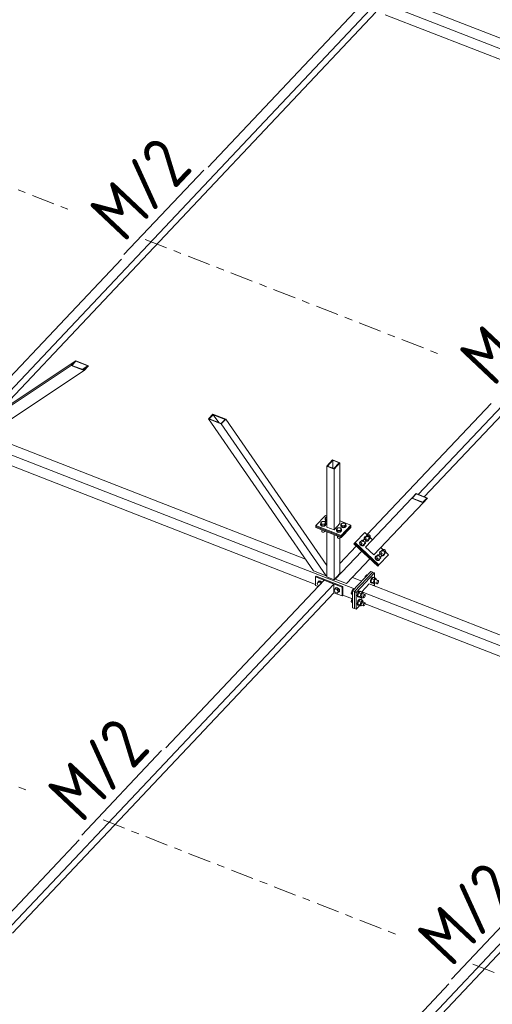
# Model space of a CAD drawing. Header units: millimetres. Extents: x -681 to 506, y -45 to 794.
# Tile 11 of 256: x -242 to -205, y 170 to 247. Entities that reach past the tile are written whole.
import ezdxf

# ---------------------------------------------------------------- set-up
doc = ezdxf.new("R2010")
doc.units = ezdxf.units.MM
doc.header["$LTSCALE"] = 0.6
doc.linetypes.add('XKITLINE00', pattern=[0])
doc.linetypes.add('XKITLINE03', pattern=[6, 3, -1, 1, -1])
for name, color, linetype, lineweight in [('Bolt', 7, 'Continuous', 0), ('Part', 2, 'Continuous', 0), ('PartMark', 3, 'Continuous', 0), ('S-GRID', 1, 'Continuous', 0)]:
    doc.layers.add(name, color=color, linetype=linetype, lineweight=lineweight)
doc.styles.add('ISOCPEUR', font='ISOCPEUR.TTF')

msp = doc.modelspace()

# ---------------------------------------------------------------- linework, layer by layer
at = {"layer": 'Bolt', "color": 3, "linetype": 'XKITLINE00', "lineweight": 0}
for p, q in [((-218.301, 208.316), (-218.201, 208.422)), ((-218.201, 208.422), (-218.179, 208.422)), ((-218.66, 207.844), (-218.647, 207.873)), ((-218.634, 207.777), (-218.66, 207.844)), ((-218.66, 207.818), (-218.66, 207.844)), ((-218.634, 207.752), (-218.66, 207.818)), ((-218.647, 207.95), (-218.547, 208.056)), ((-218.647, 207.844), (-218.647, 207.95)), ((-218.554, 207.842), (-218.647, 207.95)), ((-218.554, 207.735), (-218.647, 207.844)), ((-218.561, 207.728), (-218.634, 207.777)), ((-218.634, 207.752), (-218.561, 207.703)), ((-218.459, 207.709), (-218.561, 207.728)), ((-218.561, 207.703), (-218.459, 207.683)), ((-218.554, 207.735), (-218.554, 207.842)), ((-218.362, 207.839), (-218.554, 207.842)), ((-218.554, 207.735), (-218.362, 207.733)), ((-218.547, 208.056), (-218.354, 208.053)), ((-218.355, 207.725), (-218.459, 207.709)), ((-218.459, 207.683), (-218.355, 207.7)), ((-218.262, 207.945), (-218.362, 207.839)), ((-218.362, 207.733), (-218.362, 207.839)), ((-218.362, 207.733), (-218.262, 207.838)), ((-218.278, 207.772), (-218.355, 207.725)), ((-218.355, 207.7), (-218.278, 207.747)), ((-218.354, 208.053), (-218.262, 207.945)), ((-218.314, 208.21), (-218.301, 208.239)), ((-218.288, 208.144), (-218.314, 208.21)), ((-218.314, 208.185), (-218.314, 208.21)), ((-218.288, 208.118), (-218.314, 208.185)), ((-218.301, 208.21), (-218.301, 208.316)), ((-218.208, 208.208), (-218.301, 208.316)), ((-218.208, 208.102), (-218.301, 208.21)), ((-218.215, 208.094), (-218.288, 208.144)), ((-218.288, 208.118), (-218.215, 208.069)), ((-218.249, 207.838), (-218.278, 207.772)), ((-218.278, 207.747), (-218.249, 207.813)), ((-218.262, 207.838), (-218.262, 207.945)), ((-218.262, 207.873), (-218.249, 207.838)), ((-218.249, 207.813), (-218.249, 207.838)), ((-218.215, 208.094), (-218.179, 208.088)), ((-218.215, 208.069), (-218.179, 208.062)), ((-218.208, 208.102), (-218.208, 208.208)), ((-218.208, 208.208), (-218.179, 208.208)), ((-218.179, 208.101), (-218.208, 208.102)), ((-217.412, 207.468), (-217.312, 207.574)), ((-217.312, 207.574), (-217.119, 207.572)), ((-217.119, 207.572), (-217.027, 207.463)), ((-217.079, 207.729), (-217.066, 207.758)), ((-217.054, 207.662), (-217.079, 207.729)), ((-217.079, 207.703), (-217.079, 207.729)), ((-217.054, 207.637), (-217.079, 207.703)), ((-217.066, 207.835), (-216.966, 207.941)), ((-217.066, 207.728), (-217.066, 207.835)), ((-216.973, 207.726), (-217.066, 207.835)), ((-216.973, 207.62), (-217.066, 207.728)), ((-216.98, 207.613), (-217.054, 207.662)), ((-217.054, 207.637), (-216.98, 207.587)), ((-216.878, 207.594), (-216.98, 207.613)), ((-216.98, 207.587), (-216.878, 207.568)), ((-216.973, 207.62), (-216.973, 207.726)), ((-216.781, 207.724), (-216.973, 207.726)), ((-216.973, 207.62), (-216.781, 207.617)), ((-216.966, 207.941), (-216.774, 207.938)), ((-216.775, 207.61), (-216.878, 207.594)), ((-216.878, 207.568), (-216.775, 207.584)), ((-216.681, 207.829), (-216.781, 207.724)), ((-216.781, 207.617), (-216.781, 207.724)), ((-216.781, 207.617), (-216.681, 207.723)), ((-216.698, 207.657), (-216.775, 207.61)), ((-216.775, 207.584), (-216.698, 207.632)), ((-216.774, 207.938), (-216.681, 207.829)), ((-216.668, 207.723), (-216.698, 207.657)), ((-216.698, 207.632), (-216.668, 207.697)), ((-216.681, 207.723), (-216.681, 207.829)), ((-216.681, 207.757), (-216.668, 207.723)), ((-216.668, 207.697), (-216.668, 207.723)), ((-218.572, 207.399), (-218.554, 207.378)), ((-218.565, 207.289), (-218.565, 207.391)), ((-218.552, 207.253), (-218.565, 207.289)), ((-218.554, 207.378), (-218.554, 207.392)), ((-218.554, 207.378), (-218.517, 207.377)), ((-218.552, 207.253), (-218.512, 207.227)), ((-218.512, 207.227), (-218.457, 207.216)), ((-218.457, 207.216), (-218.401, 207.225)), ((-218.401, 207.225), (-218.359, 207.251)), ((-218.359, 207.251), (-218.343, 207.286)), ((-218.343, 207.286), (-218.343, 207.31)), ((-217.425, 207.362), (-217.412, 207.391)), ((-217.399, 207.296), (-217.425, 207.362)), ((-217.425, 207.337), (-217.425, 207.362)), ((-217.399, 207.27), (-217.425, 207.337)), ((-217.412, 207.362), (-217.412, 207.468)), ((-217.319, 207.36), (-217.412, 207.468)), ((-217.319, 207.254), (-217.412, 207.362)), ((-217.326, 207.246), (-217.399, 207.296)), ((-217.399, 207.27), (-217.326, 207.221)), ((-217.337, 206.917), (-217.319, 206.896)), ((-217.33, 206.808), (-217.33, 206.909)), ((-217.317, 206.772), (-217.33, 206.808)), ((-217.224, 207.227), (-217.326, 207.246)), ((-217.326, 207.221), (-217.224, 207.202)), ((-217.319, 207.254), (-217.319, 207.36)), ((-217.127, 207.357), (-217.319, 207.36)), ((-217.319, 207.254), (-217.127, 207.251)), ((-217.319, 206.896), (-217.319, 206.91)), ((-217.319, 206.896), (-217.282, 206.896)), ((-217.12, 207.244), (-217.224, 207.227)), ((-217.224, 207.202), (-217.12, 207.218)), ((-217.027, 207.463), (-217.127, 207.357)), ((-217.127, 207.251), (-217.027, 207.357)), ((-217.127, 207.251), (-217.127, 207.357)), ((-217.124, 206.769), (-217.108, 206.805)), ((-217.044, 207.291), (-217.12, 207.244)), ((-217.12, 207.218), (-217.044, 207.265)), ((-217.108, 206.805), (-217.108, 206.828)), ((-217.014, 207.356), (-217.044, 207.291)), ((-217.044, 207.265), (-217.014, 207.331)), ((-217.027, 207.357), (-217.027, 207.463)), ((-217.027, 207.391), (-217.014, 207.356)), ((-217.014, 207.331), (-217.014, 207.356)), ((-215.223, 206.831), (-215.256, 206.756)), ((-215.241, 206.772), (-215.208, 206.847)), ((-215.23, 206.767), (-215.15, 206.852)), ((-215.223, 206.831), (-215.208, 206.847)), ((-215.208, 206.847), (-215.135, 206.885)), ((-215.05, 206.958), (-215.15, 206.852)), ((-215.15, 206.852), (-215.079, 206.685)), ((-215.135, 206.885), (-215.121, 206.883)), ((-215.06, 206.867), (-214.945, 206.989)), ((-214.993, 206.937), (-215.05, 206.958)), ((-214.963, 206.948), (-214.945, 206.989)), ((-214.954, 206.897), (-214.963, 206.948)), ((-214.922, 206.851), (-214.954, 206.897)), ((-214.945, 206.989), (-214.905, 207.009)), ((-214.873, 206.821), (-214.922, 206.851)), ((-214.905, 207.009), (-214.854, 207.003)), ((-214.898, 206.714), (-214.783, 206.836)), ((-214.823, 206.816), (-214.873, 206.821)), ((-214.854, 207.003), (-214.806, 206.973)), ((-214.808, 206.729), (-214.831, 206.785)), ((-214.783, 206.836), (-214.823, 206.816)), ((-214.806, 206.973), (-214.774, 206.927)), ((-214.765, 206.877), (-214.783, 206.836)), ((-214.774, 206.927), (-214.765, 206.877)), ((-217.317, 206.772), (-217.277, 206.745)), ((-217.277, 206.745), (-217.222, 206.735)), ((-217.222, 206.735), (-217.166, 206.744)), ((-217.166, 206.744), (-217.124, 206.769)), ((-215.569, 206.465), (-215.602, 206.389)), ((-215.602, 206.389), (-215.587, 206.296)), ((-215.587, 206.405), (-215.554, 206.481)), ((-215.572, 206.312), (-215.587, 206.405)), ((-215.587, 206.296), (-215.526, 206.211)), ((-215.576, 206.401), (-215.496, 206.486)), ((-215.504, 206.234), (-215.576, 206.401)), ((-215.511, 206.227), (-215.572, 206.312)), ((-215.569, 206.465), (-215.554, 206.481)), ((-215.554, 206.481), (-215.481, 206.518)), ((-215.526, 206.211), (-215.437, 206.155)), ((-215.422, 206.171), (-215.511, 206.227)), ((-215.424, 206.318), (-215.504, 206.234)), ((-215.504, 206.234), (-215.333, 206.172)), ((-215.396, 206.592), (-215.496, 206.486)), ((-215.496, 206.486), (-215.424, 206.318)), ((-215.481, 206.518), (-215.467, 206.517)), ((-215.437, 206.155), (-215.343, 206.145)), ((-215.424, 206.318), (-215.253, 206.257)), ((-215.328, 206.161), (-215.422, 206.171)), ((-215.405, 206.5), (-215.291, 206.622)), ((-215.339, 206.571), (-215.396, 206.592)), ((-215.343, 206.145), (-215.27, 206.183)), ((-215.333, 206.172), (-215.253, 206.257)), ((-215.255, 206.198), (-215.328, 206.161)), ((-215.309, 206.581), (-215.291, 206.622)), ((-215.3, 206.531), (-215.309, 206.581)), ((-215.267, 206.485), (-215.3, 206.531)), ((-215.291, 206.622), (-215.251, 206.642)), ((-215.27, 206.183), (-215.255, 206.198)), ((-215.219, 206.455), (-215.267, 206.485)), ((-215.256, 206.756), (-215.241, 206.663)), ((-215.222, 206.274), (-215.255, 206.198)), ((-215.253, 206.257), (-215.154, 206.363)), ((-215.251, 206.642), (-215.2, 206.637)), ((-215.244, 206.348), (-215.129, 206.47)), ((-215.226, 206.679), (-215.241, 206.772)), ((-215.241, 206.663), (-215.224, 206.64)), ((-215.165, 206.615), (-215.23, 206.767)), ((-215.193, 206.633), (-215.226, 206.679)), ((-215.224, 206.288), (-215.222, 206.274)), ((-215.169, 206.449), (-215.219, 206.455)), ((-215.2, 206.637), (-215.152, 206.607)), ((-215.154, 206.363), (-215.177, 206.418)), ((-215.129, 206.47), (-215.169, 206.449)), ((-215.152, 206.607), (-215.079, 206.685)), ((-215.152, 206.607), (-215.119, 206.561)), ((-215.143, 206.595), (-214.987, 206.539)), ((-215.111, 206.51), (-215.129, 206.47)), ((-215.124, 206.567), (-215.076, 206.538)), ((-215.119, 206.561), (-215.111, 206.51)), ((-215.115, 206.537), (-215.091, 206.522)), ((-215.091, 206.522), (-214.998, 206.511)), ((-215.079, 206.685), (-214.908, 206.623)), ((-214.983, 206.527), (-215.076, 206.538)), ((-214.998, 206.511), (-214.924, 206.549)), ((-214.987, 206.539), (-214.908, 206.623)), ((-214.909, 206.565), (-214.983, 206.527)), ((-214.924, 206.549), (-214.909, 206.565)), ((-214.876, 206.64), (-214.909, 206.565)), ((-214.908, 206.623), (-214.808, 206.729)), ((-214.878, 206.654), (-214.876, 206.64)), ((-214.357, 205.321), (-214.39, 205.245)), ((-214.39, 205.245), (-214.375, 205.152)), ((-214.376, 205.261), (-214.342, 205.336)), ((-214.36, 205.168), (-214.376, 205.261)), ((-214.364, 205.257), (-214.284, 205.342)), ((-214.293, 205.09), (-214.364, 205.257)), ((-214.357, 205.321), (-214.342, 205.336)), ((-214.342, 205.336), (-214.269, 205.374)), ((-214.184, 205.447), (-214.284, 205.342)), ((-214.284, 205.342), (-214.213, 205.174)), ((-214.269, 205.374), (-214.255, 205.372)), ((-214.194, 205.356), (-214.079, 205.478)), ((-214.127, 205.427), (-214.184, 205.447)), ((-214.097, 205.437), (-214.079, 205.478)), ((-214.088, 205.387), (-214.097, 205.437)), ((-214.056, 205.341), (-214.088, 205.387)), ((-214.079, 205.478), (-214.039, 205.498)), ((-214.007, 205.311), (-214.056, 205.341)), ((-214.011, 205.687), (-214.045, 205.612)), ((-214.045, 205.612), (-214.029, 205.519)), ((-214.039, 205.498), (-213.988, 205.493)), ((-214.032, 205.204), (-213.917, 205.325)), ((-214.03, 205.627), (-213.996, 205.703)), ((-214.014, 205.534), (-214.03, 205.627)), ((-214.029, 205.519), (-214.013, 205.495)), ((-214.018, 205.623), (-213.938, 205.708)), ((-213.953, 205.471), (-214.018, 205.623)), ((-213.982, 205.488), (-214.014, 205.534)), ((-214.011, 205.687), (-213.996, 205.703)), ((-213.957, 205.305), (-214.007, 205.311)), ((-213.996, 205.703), (-213.923, 205.74)), ((-213.988, 205.493), (-213.94, 205.463)), ((-213.942, 205.218), (-213.965, 205.274)), ((-213.917, 205.325), (-213.957, 205.305)), ((-213.94, 205.463), (-213.867, 205.541)), ((-213.94, 205.463), (-213.908, 205.416)), ((-213.838, 205.814), (-213.938, 205.708)), ((-213.938, 205.708), (-213.867, 205.541)), ((-213.932, 205.451), (-213.776, 205.394)), ((-213.923, 205.74), (-213.909, 205.739)), ((-213.899, 205.366), (-213.917, 205.325)), ((-213.912, 205.423), (-213.865, 205.393)), ((-213.908, 205.416), (-213.899, 205.366)), ((-213.904, 205.392), (-213.88, 205.377)), ((-213.88, 205.377), (-213.786, 205.367)), ((-213.867, 205.541), (-213.696, 205.479)), ((-213.771, 205.383), (-213.865, 205.393)), ((-213.848, 205.723), (-213.733, 205.844)), ((-213.781, 205.793), (-213.838, 205.814)), ((-213.786, 205.367), (-213.712, 205.405)), ((-213.776, 205.394), (-213.696, 205.479)), ((-213.697, 205.421), (-213.771, 205.383)), ((-213.751, 205.804), (-213.733, 205.844)), ((-213.742, 205.753), (-213.751, 205.804)), ((-213.71, 205.707), (-213.742, 205.753)), ((-213.733, 205.844), (-213.693, 205.865)), ((-213.712, 205.405), (-213.697, 205.421)), ((-213.662, 205.677), (-213.71, 205.707)), ((-213.664, 205.496), (-213.697, 205.421)), ((-213.696, 205.479), (-213.596, 205.585)), ((-213.693, 205.865), (-213.643, 205.859)), ((-213.686, 205.57), (-213.571, 205.692)), ((-213.667, 205.51), (-213.664, 205.496)), ((-213.611, 205.671), (-213.662, 205.677)), ((-213.643, 205.859), (-213.594, 205.829)), ((-213.596, 205.585), (-213.62, 205.641)), ((-213.571, 205.692), (-213.611, 205.671)), ((-213.594, 205.829), (-213.562, 205.783)), ((-213.553, 205.732), (-213.571, 205.692)), ((-213.562, 205.783), (-213.553, 205.732)), ((-214.375, 205.152), (-214.314, 205.067)), ((-214.299, 205.082), (-214.36, 205.168)), ((-214.314, 205.067), (-214.225, 205.011)), ((-214.21, 205.027), (-214.299, 205.082)), ((-214.213, 205.174), (-214.293, 205.09)), ((-214.293, 205.09), (-214.121, 205.028)), ((-214.225, 205.011), (-214.132, 205.001)), ((-214.213, 205.174), (-214.042, 205.113)), ((-214.117, 205.017), (-214.21, 205.027)), ((-214.132, 205.001), (-214.058, 205.038)), ((-214.121, 205.028), (-214.042, 205.113)), ((-214.043, 205.054), (-214.117, 205.017)), ((-214.058, 205.038), (-214.043, 205.054)), ((-214.01, 205.13), (-214.043, 205.054)), ((-214.042, 205.113), (-213.942, 205.218)), ((-214.012, 205.144), (-214.01, 205.13)), ((-215.185, 203.646), (-215.156, 203.751)), ((-215.156, 203.751), (-215.036, 203.878)), ((-215.105, 203.731), (-215.156, 203.751)), ((-215.036, 203.878), (-214.985, 203.858)), ((-214.567, 203.709), (-214.631, 203.667)), ((-214.593, 203.653), (-214.529, 203.695)), ((-214.567, 203.709), (-214.529, 203.695)), ((-214.529, 203.695), (-214.483, 203.675)), ((-218.929, 203.199), (-218.846, 203.295)), ((-218.846, 203.04), (-218.929, 203.199)), ((-218.868, 203.28), (-218.844, 203.35)), ((-218.866, 203.273), (-218.868, 203.28)), ((-218.774, 203.371), (-218.846, 203.295)), ((-218.846, 203.295), (-218.682, 203.231)), ((-218.802, 203.022), (-218.846, 203.04)), ((-218.844, 203.35), (-218.78, 203.382)), ((-218.844, 203.35), (-218.827, 203.368)), ((-218.763, 203.401), (-218.827, 203.368)), ((-218.78, 203.382), (-218.692, 203.369)), ((-218.61, 203.307), (-218.774, 203.371)), ((-218.675, 203.387), (-218.763, 203.401)), ((-218.692, 203.369), (-218.604, 203.314)), ((-218.61, 203.307), (-218.682, 203.231)), ((-218.682, 203.231), (-218.655, 203.178)), ((-218.587, 203.332), (-218.675, 203.387)), ((-218.583, 203.255), (-218.61, 203.307)), ((-218.604, 203.314), (-218.569, 203.269)), ((-218.552, 203.287), (-218.587, 203.332)), ((-214.74, 203.457), (-214.757, 203.346)), ((-214.757, 203.346), (-214.74, 203.27)), ((-214.694, 203.575), (-214.74, 203.457)), ((-214.74, 203.27), (-214.694, 203.251)), ((-214.719, 203.331), (-214.702, 203.443)), ((-214.702, 203.255), (-214.719, 203.331)), ((-214.652, 203.555), (-214.712, 203.338)), ((-214.532, 203.268), (-214.712, 203.338)), ((-214.712, 203.338), (-214.652, 203.249)), ((-214.702, 203.443), (-214.656, 203.56)), ((-214.656, 203.236), (-214.702, 203.255)), ((-214.631, 203.667), (-214.694, 203.575)), ((-214.694, 203.251), (-214.693, 203.251)), ((-214.694, 203.251), (-214.656, 203.236)), ((-214.656, 203.56), (-214.593, 203.653)), ((-214.643, 203.245), (-214.656, 203.236)), ((-214.533, 203.682), (-214.652, 203.555)), ((-214.472, 203.485), (-214.652, 203.555)), ((-214.652, 203.249), (-214.472, 203.178)), ((-214.58, 203.062), (-214.567, 203.071)), ((-214.567, 203.071), (-214.529, 203.056)), ((-214.542, 203.048), (-214.529, 203.056)), ((-214.533, 203.682), (-214.352, 203.612)), ((-214.532, 203.268), (-214.472, 203.485)), ((-214.532, 203.268), (-214.472, 203.178)), ((-214.529, 203.056), (-214.483, 203.037)), ((-214.483, 203.675), (-214.48, 203.661)), ((-214.483, 203.037), (-214.48, 203.023)), ((-214.352, 203.612), (-214.472, 203.485)), ((-214.472, 203.178), (-214.402, 203.253)), ((-214.447, 203.27), (-214.228, 203.185)), ((-214.378, 203.52), (-214.159, 203.435)), ((-214.292, 203.522), (-214.352, 203.612)), ((-214.301, 203.49), (-214.292, 203.522)), ((-214.263, 203.236), (-214.254, 203.297)), ((-214.254, 203.195), (-214.263, 203.236)), ((-214.254, 203.297), (-214.228, 203.361)), ((-214.228, 203.185), (-214.254, 203.195)), ((-214.228, 203.361), (-214.194, 203.412)), ((-214.194, 203.208), (-214.228, 203.185)), ((-214.194, 203.412), (-214.159, 203.435)), ((-214.159, 203.258), (-214.194, 203.208)), ((-214.159, 203.435), (-214.134, 203.424)), ((-214.134, 203.322), (-214.159, 203.258)), ((-214.134, 203.424), (-214.124, 203.383)), ((-214.124, 203.383), (-214.134, 203.322)), ((-217.599, 202.681), (-217.516, 202.776)), ((-217.516, 202.521), (-217.599, 202.681)), ((-217.538, 202.761), (-217.514, 202.831)), ((-217.536, 202.754), (-217.538, 202.761)), ((-217.444, 202.853), (-217.516, 202.776)), ((-217.516, 202.776), (-217.352, 202.712)), ((-217.352, 202.457), (-217.516, 202.521)), ((-217.514, 202.831), (-217.45, 202.863)), ((-217.514, 202.831), (-217.497, 202.849)), ((-217.433, 202.882), (-217.497, 202.849)), ((-217.45, 202.863), (-217.362, 202.85)), ((-217.28, 202.788), (-217.444, 202.853)), ((-217.345, 202.869), (-217.433, 202.882)), ((-217.362, 202.85), (-217.274, 202.795)), ((-217.28, 202.788), (-217.352, 202.712)), ((-217.352, 202.712), (-217.27, 202.552)), ((-217.27, 202.552), (-217.352, 202.457)), ((-217.28, 202.533), (-217.352, 202.457)), ((-217.257, 202.813), (-217.345, 202.869)), ((-217.274, 202.522), (-217.288, 202.524)), ((-217.198, 202.629), (-217.28, 202.788)), ((-217.198, 202.629), (-217.28, 202.533)), ((-217.274, 202.795), (-217.21, 202.712)), ((-217.21, 202.555), (-217.274, 202.522)), ((-217.198, 202.629), (-217.27, 202.552)), ((-217.193, 202.731), (-217.257, 202.813)), ((-217.21, 202.712), (-217.186, 202.624)), ((-217.186, 202.624), (-217.21, 202.555)), ((-217.21, 202.555), (-217.193, 202.573)), ((-217.169, 202.643), (-217.193, 202.731)), ((-217.193, 202.573), (-217.169, 202.643)), ((-216.193, 202.652), (-216.253, 202.436)), ((-216.155, 202.397), (-216.253, 202.436)), ((-216.253, 202.436), (-216.193, 202.346)), ((-216.074, 202.779), (-216.193, 202.652)), ((-216.193, 202.652), (-216.142, 202.632)), ((-216.193, 202.346), (-216.155, 202.331)), ((-216.074, 202.779), (-216.022, 202.759)), ((-215.778, 202.358), (-215.795, 202.247)), ((-215.795, 202.247), (-215.778, 202.171)), ((-215.732, 202.476), (-215.778, 202.358)), ((-215.778, 202.171), (-215.732, 202.152)), ((-215.757, 202.232), (-215.74, 202.344)), ((-215.74, 202.156), (-215.757, 202.232)), ((-215.69, 202.456), (-215.75, 202.239)), ((-215.569, 202.169), (-215.75, 202.239)), ((-215.75, 202.239), (-215.69, 202.15)), ((-215.74, 202.344), (-215.694, 202.461)), ((-215.694, 202.137), (-215.74, 202.156)), ((-215.668, 202.568), (-215.732, 202.476)), ((-215.732, 202.152), (-215.731, 202.152)), ((-215.732, 202.152), (-215.694, 202.137)), ((-215.694, 202.461), (-215.63, 202.553)), ((-215.57, 202.583), (-215.69, 202.456)), ((-215.51, 202.386), (-215.69, 202.456)), ((-215.605, 202.61), (-215.668, 202.568)), ((-215.63, 202.553), (-215.567, 202.596)), ((-215.605, 202.61), (-215.567, 202.596)), ((-215.57, 202.583), (-215.39, 202.512)), ((-215.569, 202.169), (-215.51, 202.386)), ((-215.569, 202.169), (-215.51, 202.079)), ((-215.567, 202.596), (-215.52, 202.576)), ((-215.52, 202.576), (-215.517, 202.562)), ((-215.39, 202.512), (-215.51, 202.386)), ((-215.51, 202.079), (-215.439, 202.154)), ((-215.484, 202.171), (-215.266, 202.086)), ((-215.415, 202.421), (-215.197, 202.336)), ((-215.33, 202.423), (-215.39, 202.512)), ((-215.339, 202.391), (-215.33, 202.423)), ((-215.3, 202.137), (-215.291, 202.198)), ((-215.291, 202.198), (-215.266, 202.262)), ((-215.266, 202.262), (-215.231, 202.313)), ((-215.231, 202.313), (-215.197, 202.336)), ((-215.197, 202.159), (-215.231, 202.108)), ((-215.197, 202.336), (-215.171, 202.325)), ((-215.171, 202.223), (-215.197, 202.159)), ((-215.171, 202.325), (-215.162, 202.284)), ((-215.162, 202.284), (-215.171, 202.223)), ((-216.193, 202.014), (-216.253, 201.797)), ((-216.155, 201.759), (-216.253, 201.797)), ((-216.253, 201.797), (-216.193, 201.708)), ((-216.155, 202.055), (-216.193, 202.014)), ((-216.193, 202.014), (-216.155, 201.999)), ((-216.193, 201.708), (-216.155, 201.692)), ((-215.778, 201.72), (-215.795, 201.608)), ((-215.795, 201.608), (-215.778, 201.533)), ((-215.732, 201.838), (-215.778, 201.72)), ((-215.778, 201.533), (-215.732, 201.513)), ((-215.757, 201.594), (-215.74, 201.705)), ((-215.74, 201.518), (-215.757, 201.594)), ((-215.69, 201.818), (-215.75, 201.601)), ((-215.569, 201.531), (-215.75, 201.601)), ((-215.75, 201.601), (-215.69, 201.511)), ((-215.74, 201.705), (-215.694, 201.823)), ((-215.694, 201.499), (-215.74, 201.518)), ((-215.668, 201.93), (-215.732, 201.838)), ((-215.732, 201.513), (-215.731, 201.514)), ((-215.732, 201.513), (-215.694, 201.499)), ((-215.68, 202.146), (-215.694, 202.137)), ((-215.694, 201.823), (-215.63, 201.915)), ((-215.68, 201.507), (-215.694, 201.499)), ((-215.69, 202.15), (-215.51, 202.079)), ((-215.57, 201.945), (-215.69, 201.818)), ((-215.51, 201.747), (-215.69, 201.818)), ((-215.69, 201.511), (-215.51, 201.441)), ((-215.605, 201.972), (-215.668, 201.93)), ((-215.63, 201.915), (-215.567, 201.957)), ((-215.605, 201.972), (-215.567, 201.957)), ((-215.57, 201.945), (-215.39, 201.874)), ((-215.569, 201.531), (-215.51, 201.747)), ((-215.569, 201.531), (-215.51, 201.441)), ((-215.567, 201.957), (-215.52, 201.938)), ((-215.52, 201.938), (-215.517, 201.924)), ((-215.39, 201.874), (-215.51, 201.747)), ((-215.51, 201.441), (-215.439, 201.515)), ((-215.484, 201.532), (-215.266, 201.447)), ((-215.415, 201.783), (-215.197, 201.697)), ((-215.33, 201.784), (-215.39, 201.874)), ((-215.339, 201.753), (-215.33, 201.784)), ((-215.291, 202.096), (-215.3, 202.137)), ((-215.3, 201.499), (-215.291, 201.56)), ((-215.291, 201.458), (-215.3, 201.499)), ((-215.266, 202.086), (-215.291, 202.096)), ((-215.291, 201.56), (-215.266, 201.624)), ((-215.266, 201.447), (-215.291, 201.458)), ((-215.231, 202.108), (-215.266, 202.086)), ((-215.266, 201.624), (-215.231, 201.674)), ((-215.231, 201.47), (-215.266, 201.447)), ((-215.231, 201.674), (-215.197, 201.697)), ((-215.197, 201.52), (-215.231, 201.47)), ((-215.197, 201.697), (-215.171, 201.687)), ((-215.171, 201.585), (-215.197, 201.52)), ((-215.171, 201.687), (-215.162, 201.646)), ((-215.162, 201.646), (-215.171, 201.585))]:
    msp.add_line(p, q, dxfattribs=at)
at = {"layer": 'Part', "color": 2, "linetype": 'XKITLINE00', "lineweight": 0}
for p, q in [((-234.433, 256.754), (-183.722, 236.974)), ((-245.651, 215.47), (-214.323, 248.656)), ((-227.476, 235.824), (-215.083, 248.953)), ((-212.519, 249.042), (-187.568, 239.31)), ((-243.924, 216.619), (-214.323, 247.975)), ((-213.6, 247.777), (-186.775, 237.314)), ((-211.003, 210.182), (-185.351, 237.356)), ((-210.534, 209.999), (-185.351, 236.675)), ((-246.12, 216.075), (-234.276, 228.621)), ((-266.713, 222.562), (-216.001, 202.781)), ((-238.2, 220.289), (-246.429, 214.817)), ((-237.855, 220.655), (-246.083, 215.183)), ((-237.204, 219.9), (-245.432, 214.428)), ((-237.855, 220.655), (-238.2, 220.289)), ((-238.2, 220.289), (-237.204, 219.9)), ((-237.835, 220.623), (-238.146, 220.293)), ((-238.146, 220.293), (-237.224, 219.933)), ((-236.858, 220.267), (-237.855, 220.655)), ((-236.912, 220.263), (-237.835, 220.623)), ((-237.34, 219.979), (-236.912, 220.263)), ((-237.224, 219.933), (-236.912, 220.263)), ((-237.204, 219.9), (-236.858, 220.267)), ((-215.013, 207.037), (-205.304, 217.32)), ((-227.096, 216.459), (-227.442, 216.093)), ((-227.442, 216.093), (-226.445, 215.704)), ((-227.442, 216.093), (-219.213, 204.201)), ((-227.387, 216.096), (-227.076, 216.426)), ((-227.387, 216.096), (-226.465, 215.737)), ((-227.096, 216.459), (-226.099, 216.07)), ((-227.076, 216.426), (-226.648, 215.808)), ((-226.154, 216.066), (-227.076, 216.426)), ((-226.465, 215.737), (-226.154, 216.066)), ((-226.099, 216.07), (-226.445, 215.704)), ((-218.179, 204.625), (-226.099, 216.07)), ((-226.445, 215.704), (-218.216, 203.812)), ((-244.798, 214.849), (-219.847, 205.117)), ((-245.879, 213.584), (-219.055, 203.121)), ((-217.718, 212.885), (-218.179, 212.396)), ((-218.179, 212.396), (-218.179, 207.625)), ((-218.179, 212.396), (-217.609, 212.174)), ((-218.133, 212.403), (-217.707, 212.855)), ((-218.133, 212.403), (-217.621, 212.203)), ((-217.718, 212.885), (-217.148, 212.662)), ((-217.707, 212.855), (-217.707, 212.237)), ((-217.194, 212.655), (-217.707, 212.855)), ((-217.621, 212.203), (-217.194, 212.655)), ((-217.148, 212.662), (-217.609, 212.174)), ((-217.148, 212.662), (-217.148, 207.891)), ((-217.609, 212.174), (-217.609, 207.402)), ((-211.523, 209.883), (-215.137, 206.057)), ((-211.177, 210.25), (-211.523, 209.883)), ((-211.523, 209.883), (-210.629, 209.535)), ((-211.161, 210.218), (-211.472, 209.889)), ((-211.472, 209.889), (-210.646, 209.566)), ((-211.177, 210.25), (-210.284, 209.901)), ((-210.334, 209.896), (-211.161, 210.218)), ((-210.646, 209.566), (-210.334, 209.896)), ((-210.629, 209.535), (-210.284, 209.901)), ((-210.629, 209.535), (-214.491, 205.446)), ((-218.286, 208.544), (-219.036, 207.75)), ((-218.286, 208.544), (-218.179, 208.502)), ((-219.036, 207.75), (-217.041, 206.972)), ((-219.036, 207.75), (-219.036, 207.665)), ((-219.036, 207.665), (-217.041, 206.887)), ((-219.036, 207.58), (-219.036, 207.665)), ((-217.041, 206.887), (-219.036, 207.665)), ((-217.041, 206.802), (-219.036, 207.58)), ((-217.609, 207.402), (-218.179, 207.625)), ((-217.148, 207.891), (-217.609, 207.402)), ((-217.148, 208.1), (-216.292, 207.766)), ((-216.292, 207.766), (-217.041, 206.972)), ((-216.292, 207.681), (-217.041, 206.887)), ((-216.292, 207.681), (-217.041, 206.887)), ((-216.292, 207.595), (-217.041, 206.802)), ((-216.292, 207.681), (-216.292, 207.766)), ((-216.292, 207.595), (-216.292, 207.681)), ((-218.179, 203.714), (-218.179, 207.246)), ((-217.609, 207.023), (-217.609, 203.492)), ((-217.148, 203.981), (-217.148, 206.844)), ((-217.041, 206.972), (-217.041, 206.887)), ((-217.041, 206.887), (-217.041, 206.802)), ((-215.195, 207.209), (-215.944, 206.415)), ((-215.195, 207.209), (-214.589, 206.637)), ((-217.148, 204.774), (-215.862, 206.137)), ((-215.994, 206.362), (-216.044, 206.309)), ((-216.044, 206.309), (-214.186, 204.555)), ((-215.944, 206.415), (-215.994, 206.362)), ((-215.994, 206.362), (-214.136, 204.608)), ((-215.994, 206.362), (-214.136, 204.608)), ((-215.944, 206.415), (-214.086, 204.661)), ((-215.137, 206.057), (-214.491, 205.446)), ((-213.943, 206.026), (-213.337, 205.454)), ((-217.515, 203.539), (-215.439, 205.737)), ((-214.086, 204.661), (-213.337, 205.454)), ((-214.792, 205.127), (-216.621, 203.19)), ((-214.136, 204.608), (-214.186, 204.555)), ((-214.136, 204.608), (-214.086, 204.661)), ((-218.216, 203.812), (-219.213, 204.201)), ((-218.997, 203.78), (-219.055, 203.719)), ((-219.055, 203.719), (-216.965, 202.903)), ((-219.055, 203.038), (-219.055, 203.719)), ((-216.907, 202.964), (-218.997, 203.78)), ((-218.216, 203.812), (-218.179, 203.852)), ((-218.179, 203.714), (-217.609, 203.492)), ((-217.609, 203.492), (-217.148, 203.981)), ((-217.148, 204.064), (-217.053, 204.027)), ((-214.714, 204.145), (-216.155, 202.619)), ((-214.571, 204.09), (-216.012, 202.563)), ((-214.571, 204.09), (-216.012, 202.563)), ((-214.429, 204.034), (-215.87, 202.508)), ((-214.714, 204.145), (-214.571, 204.09)), ((-214.571, 204.09), (-214.429, 204.034)), ((-214.429, 204.034), (-214.429, 203.003)), ((-243.283, 175.989), (-217.63, 203.163)), ((-230.783, 190.331), (-218.39, 203.459)), ((-219.055, 203.038), (-218.86, 202.962)), ((-217.63, 203.163), (-218.39, 203.459)), ((-217.63, 202.482), (-217.63, 203.163)), ((-216.621, 203.19), (-217.515, 203.539)), ((-216.907, 202.964), (-216.965, 202.903)), ((-216.907, 202.284), (-216.907, 202.964)), ((-216.16, 203.679), (-215.425, 203.392)), ((-215.438, 202.561), (-214.861, 203.172)), ((-214.861, 203.172), (-190.657, 193.731)), ((-242.813, 175.806), (-217.63, 202.482)), ((-217.63, 202.482), (-216.965, 202.223)), ((-216.965, 202.903), (-216.965, 202.223)), ((-216.965, 202.223), (-216.907, 202.284)), ((-216.907, 202.284), (-216.155, 201.99)), ((-216.155, 202.619), (-216.012, 202.563)), ((-216.155, 201.3), (-216.155, 202.619)), ((-216.012, 202.563), (-216.012, 201.244)), ((-216.012, 202.563), (-215.87, 202.508)), ((-216.012, 201.244), (-216.012, 202.563)), ((-215.87, 202.508), (-215.87, 201.189)), ((-215.438, 201.71), (-215.438, 202.561)), ((-215.438, 202.561), (-131.701, 169.9)), ((-215.87, 201.189), (-215.394, 201.693)), ((-215.438, 201.71), (-190.083, 191.821)), ((-216.155, 201.3), (-216.012, 201.244)), ((-216.012, 201.244), (-215.87, 201.189)), ((-216.022, 162.876), (-188.658, 191.862)), ((-215.658, 162.58), (-188.658, 191.181)), ((-247.292, 172.844), (-237.584, 183.127)), ((-215.013, 165.046), (-208.612, 171.827))]:
    msp.add_line(p, q, dxfattribs=at)
at = {"layer": 'PartMark', "color": 1, "linetype": 'XKITLINE00', "lineweight": 0}
for p, q in [((-234.075, 228.98), (-227.823, 235.602)), ((-237.382, 183.487), (-231.131, 190.109)), ((-208.41, 172.186), (-202.159, 178.808))]:
    msp.add_line(p, q, dxfattribs=at)
at = {"layer": 'S-GRID', "color": 1, "linetype": 'XKITLINE03', "lineweight": 0}
for p, q in [((-261.378, 241.466), (-238.382, 232.496)), ((-232.406, 230.165), (-209.41, 221.196)), ((-264.685, 195.973), (-241.689, 187.003)), ((-235.713, 184.672), (-212.717, 175.702)), ((-206.741, 173.371), (-183.745, 164.402))]:
    msp.add_line(p, q, dxfattribs=at)

# ---------------------------------------------------------------- texts
at = {"layer": 'PartMark', "color": 1, "style": 'ISOCPEUR', "width": 0.85}
for p in [(-234.099, 229.829), (-205.127, 218.528), (-237.406, 184.335), (-208.434, 173.035)]:
    msp.add_text('M/2', height=4, rotation=46.65022, dxfattribs=at).set_placement(p)

doc.saveas('drawing.dxf')
